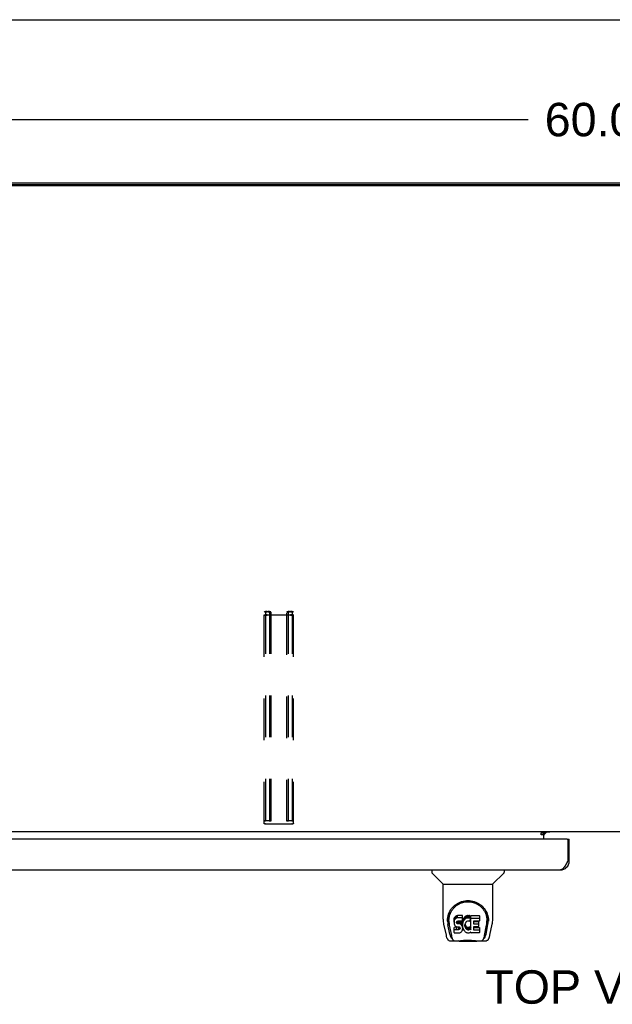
# Model space of a CAD drawing. Header units: inches. Extents: x 0 to 210, y 0 to 136.
# Tile 88 of 93: x 51 to 68, y 109 to 136. Entities that reach past the tile are written whole.
import ezdxf

# ---------------------------------------------------------------- set-up
doc = ezdxf.new("R2010")
doc.units = ezdxf.units.IN
doc.header["$LTSCALE"] = 11.549409
doc.header["$MEASUREMENT"] = 0
doc.linetypes.add('HIDDEN', pattern=[0.2, 0.1, -0.1])
doc.layers.get('0').update_dxf_attribs({"linetype": 'CONTINUOUS'})
for name, color, linetype in [('02___PRT_ALL_AXES', 7, 'CONTINUOUS'), ('DEFAULT_2', 8, 'HIDDEN'), ('DIMENSIONS', 7, 'CONTINUOUS')]:
    doc.layers.add(name, color=color, linetype=linetype)
doc.styles.get("Standard").update_dxf_attribs({"font": 'arial.ttf'})
doc.dimstyles.new('DIMSTYLE_1', dxfattribs={"dimtxt": 0.926423, "dimasz": 1.235231, "dimexe": 0.09, "dimexo": 0.07, "dimgap": 0.0375, "dimtad": 0, "dimtih": 1, "dimtoh": 1, "dimzin": 4, "dimdsep": 46, "dimtxsty": 'Standard', "dimblk": '_FILLED', "dimblk1": '_FILLED', "dimblk2": '_FILLED', "dimcen": 0.09, "dimazin": 1, "dimtfac": 1, "dimtofl": 0, "dimtmove": 0, "dimatfit": 3, "dimldrblk": '_FILLED', "dimfxl": 0, "dimtolj": 1, "dimtzin": 4, "dimarcsym": 0})

# ---------------------------------------------------------------- blocks, each defined once
blk = doc.blocks.new('_FILLED')
at = {"color": 0, "linetype": 'ByBlock'}
blk.add_solid([(0, 0), (-1, 0.2), (-1, -0.2)], dxfattribs=at)
blk = doc.blocks.new('*D9')
at = {"layer": 'DIMENSIONS', "color": 2, "linetype": 'Continuous'}
for p, q in [((37.498, 132.12), (37.498, 134.216)), ((97.498, 132.12), (97.498, 134.216)), ((37.498, 133.104), (65.416, 133.104)), ((97.498, 133.104), (69.58, 133.104))]:
    blk.add_line(p, q, dxfattribs=at)
at = {"layer": 'DIMENSIONS', "color": 2, "linetype": 'Continuous', "xscale": 1.2352309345, "yscale": 1.2352309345, "zscale": 1.2352309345, "rotation": 180}
blk.add_blockref('_FILLED', (37.498, 133.104), dxfattribs=at)
at = {"layer": 'DIMENSIONS', "color": 2, "linetype": 'Continuous', "xscale": 1.2352309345, "yscale": 1.2352309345, "zscale": 1.2352309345}
blk.add_blockref('_FILLED', (97.498, 133.104), dxfattribs=at)
at = {"layer": 'DIMENSIONS', "color": 2, "linetype": 'Continuous', "insert": (67.498, 133.568), "char_height": 0.9264, "width": 3.23732, "attachment_point": 2, "line_spacing_factor": 0.9}
blk.add_mtext('60.00', dxfattribs=at)

msp = doc.modelspace()

# ---------------------------------------------------------------- linework, layer by layer
at = {"color": 7, "linetype": 'Continuous'}
for p, q in [((0, 135.875), (209.989, 135.875)), ((97.386, 131.27), (37.61, 131.27)), ((95.946, 113.347), (39.051, 113.347)), ((65.784, 113.317), (65.852, 113.317)), ((65.784, 113.266), (65.784, 113.317)), ((65.852, 113.266), (65.784, 113.266)), ((65.852, 113.347), (65.852, 113.317)), ((65.852, 113.143), (65.852, 113.312)), ((65.859, 113.272), (65.924, 113.336)), ((66.499, 113.143), (66.561, 113.143)), ((62.744, 112.289), (62.744, 112.226)), ((64.752, 112.289), (64.752, 112.226)), ((66.561, 112.535), (66.519, 112.535)), ((63.054, 111.901), (62.756, 112.198)), ((64.443, 111.901), (64.741, 112.198)), ((63.059, 111.895), (64.437, 111.895)), ((63.059, 110.923), (63.059, 111.895)), ((64.437, 110.924), (64.437, 111.895)), ((63.185, 110.955), (63.183, 110.891)), ((63.364, 110.927), (63.362, 110.903)), ((63.362, 110.836), (63.362, 110.903)), ((63.369, 110.95), (63.364, 110.927)), ((63.364, 110.86), (63.364, 110.927)), ((63.378, 110.972), (63.369, 110.95)), ((63.369, 110.883), (63.369, 110.95)), ((63.378, 110.906), (63.369, 110.883)), ((63.392, 110.992), (63.378, 110.972)), ((63.378, 110.906), (63.378, 110.972)), ((63.392, 110.925), (63.378, 110.906)), ((63.401, 111), (63.392, 110.992)), ((63.392, 110.925), (63.392, 110.992)), ((63.401, 110.933), (63.392, 110.925)), ((63.41, 111.007), (63.401, 111)), ((63.401, 110.933), (63.401, 111)), ((63.41, 110.94), (63.401, 110.933)), ((63.432, 111.016), (63.41, 111.007)), ((63.41, 110.94), (63.41, 111.007)), ((63.432, 110.95), (63.41, 110.94)), ((63.455, 111.024), (63.432, 111.016)), ((63.432, 110.95), (63.432, 111.016)), ((63.455, 110.957), (63.432, 110.95)), ((63.595, 111.024), (63.455, 111.024)), ((63.455, 110.957), (63.455, 111.024)), ((63.595, 110.957), (63.455, 110.957)), ((63.596, 110.981), (63.595, 111.024)), ((63.595, 110.957), (63.595, 111.024)), ((63.596, 110.914), (63.595, 110.957)), ((63.596, 110.914), (63.596, 110.981)), ((63.596, 110.89), (63.596, 110.914)), ((63.609, 110.903), (63.603, 110.882)), ((63.618, 110.924), (63.609, 110.903)), ((63.609, 110.836), (63.609, 110.903)), ((63.629, 110.943), (63.618, 110.924)), ((63.618, 110.857), (63.618, 110.924)), ((63.641, 110.961), (63.629, 110.943)), ((63.629, 110.876), (63.629, 110.943)), ((63.656, 110.978), (63.641, 110.961)), ((63.641, 110.894), (63.641, 110.961)), ((63.656, 110.911), (63.641, 110.894)), ((63.672, 110.993), (63.656, 110.978)), ((63.656, 110.911), (63.656, 110.978)), ((63.672, 110.926), (63.656, 110.911)), ((63.691, 111.006), (63.672, 110.993)), ((63.672, 110.926), (63.672, 110.993)), ((63.691, 110.939), (63.672, 110.926)), ((63.711, 111.015), (63.691, 111.006)), ((63.691, 110.939), (63.691, 111.006)), ((63.711, 110.948), (63.691, 110.939)), ((63.733, 111.02), (63.711, 111.015)), ((63.711, 110.948), (63.711, 111.015)), ((63.733, 110.953), (63.711, 110.948)), ((63.755, 111.022), (63.733, 111.02)), ((63.733, 110.953), (63.733, 111.02)), ((63.755, 110.955), (63.733, 110.953)), ((63.755, 111.022), (63.778, 111.022)), ((63.755, 110.955), (63.755, 111.022)), ((63.778, 110.955), (63.755, 110.955)), ((63.789, 111.02), (63.778, 111.022)), ((63.778, 110.955), (63.778, 111.022)), ((63.789, 110.953), (63.778, 110.955)), ((63.799, 111.017), (63.789, 111.02)), ((63.789, 110.953), (63.789, 111.02)), ((63.799, 110.95), (63.789, 110.953)), ((63.819, 110.933), (63.793, 110.865)), ((63.818, 111.005), (63.799, 111.017)), ((63.799, 110.95), (63.799, 111.017)), ((63.818, 110.938), (63.799, 110.95)), ((63.818, 111.005), (63.818, 110.938)), ((63.82, 111.001), (63.82, 110.934)), ((63.828, 111.022), (64.065, 111.022)), ((63.828, 110.63), (63.828, 111.022)), ((63.828, 110.955), (64.065, 110.955)), ((64.069, 111.017), (64.069, 110.876)), ((64.312, 110.955), (64.313, 110.891)), ((63.074, 110.78), (63.14, 110.475)), ((63.177, 110.868), (63.177, 110.868)), ((63.247, 110.503), (63.194, 110.773)), ((63.221, 110.881), (63.221, 110.858)), ((63.231, 110.76), (63.288, 110.467)), ((63.364, 110.86), (63.362, 110.836)), ((63.362, 110.836), (63.363, 110.812)), ((63.363, 110.812), (63.367, 110.789)), ((63.369, 110.883), (63.364, 110.86)), ((63.365, 110.55), (63.365, 110.692)), ((63.367, 110.789), (63.375, 110.766)), ((63.428, 110.697), (63.369, 110.696)), ((63.369, 110.63), (63.369, 110.696)), ((63.428, 110.63), (63.369, 110.63)), ((63.375, 110.766), (63.388, 110.746)), ((63.388, 110.746), (63.404, 110.729)), ((63.404, 110.729), (63.424, 110.716)), ((63.424, 110.716), (63.435, 110.712)), ((63.489, 110.697), (63.428, 110.697)), ((63.428, 110.63), (63.428, 110.697)), ((63.489, 110.63), (63.428, 110.63)), ((63.433, 110.824), (63.434, 110.839)), ((63.434, 110.817), (63.433, 110.824)), ((63.434, 110.839), (63.436, 110.854)), ((63.434, 110.817), (63.434, 110.839)), ((63.436, 110.81), (63.434, 110.817)), ((63.435, 110.712), (63.447, 110.71)), ((63.436, 110.854), (63.439, 110.861)), ((63.436, 110.81), (63.436, 110.854)), ((63.441, 110.804), (63.436, 110.81)), ((63.439, 110.861), (63.445, 110.866)), ((63.441, 110.804), (63.441, 110.862)), ((63.447, 110.799), (63.441, 110.804)), ((63.445, 110.866), (63.459, 110.87)), ((63.447, 110.866), (63.446, 110.866)), ((63.461, 110.862), (63.447, 110.866)), ((63.447, 110.799), (63.447, 110.866)), ((63.461, 110.795), (63.447, 110.799)), ((63.447, 110.71), (63.495, 110.709)), ((63.459, 110.87), (63.474, 110.872)), ((63.485, 110.863), (63.461, 110.862)), ((63.461, 110.795), (63.461, 110.862)), ((63.485, 110.796), (63.461, 110.795)), ((63.474, 110.872), (63.587, 110.872)), ((63.509, 110.862), (63.485, 110.863)), ((63.485, 110.796), (63.485, 110.863)), ((63.509, 110.795), (63.485, 110.796)), ((63.504, 110.698), (63.489, 110.697)), ((63.489, 110.63), (63.489, 110.697)), ((63.504, 110.632), (63.489, 110.63)), ((63.495, 110.709), (63.502, 110.708)), ((63.502, 110.708), (63.509, 110.706)), ((63.511, 110.702), (63.504, 110.698)), ((63.504, 110.632), (63.504, 110.698)), ((63.511, 110.635), (63.504, 110.632)), ((63.533, 110.856), (63.509, 110.862)), ((63.509, 110.795), (63.509, 110.862)), ((63.533, 110.79), (63.509, 110.795)), ((63.509, 110.706), (63.515, 110.701)), ((63.513, 110.703), (63.511, 110.702)), ((63.511, 110.635), (63.511, 110.702)), ((63.516, 110.64), (63.511, 110.635)), ((63.515, 110.701), (63.52, 110.695)), ((63.516, 110.64), (63.516, 110.7)), ((63.526, 110.652), (63.516, 110.64)), ((63.52, 110.695), (63.527, 110.682)), ((63.526, 110.652), (63.526, 110.684)), ((63.528, 110.659), (63.526, 110.652)), ((63.527, 110.682), (63.529, 110.667)), ((63.528, 110.659), (63.528, 110.671)), ((63.529, 110.667), (63.528, 110.659)), ((63.544, 110.852), (63.533, 110.856)), ((63.533, 110.79), (63.533, 110.856)), ((63.544, 110.785), (63.533, 110.79)), ((63.554, 110.845), (63.544, 110.852)), ((63.544, 110.785), (63.544, 110.852)), ((63.554, 110.778), (63.544, 110.785)), ((63.571, 110.828), (63.554, 110.845)), ((63.554, 110.778), (63.554, 110.845)), ((63.571, 110.761), (63.554, 110.778)), ((63.584, 110.808), (63.571, 110.828)), ((63.571, 110.761), (63.571, 110.828)), ((63.584, 110.741), (63.571, 110.761)), ((63.593, 110.786), (63.584, 110.808)), ((63.584, 110.741), (63.584, 110.808)), ((63.593, 110.719), (63.584, 110.741)), ((63.586, 110.602), (63.594, 110.625)), ((63.587, 110.872), (63.593, 110.872)), ((63.593, 110.872), (63.594, 110.877)), ((63.594, 110.782), (63.593, 110.786)), ((63.593, 110.719), (63.593, 110.786)), ((63.6, 110.696), (63.593, 110.719)), ((63.594, 110.877), (63.596, 110.89)), ((63.599, 110.86), (63.594, 110.815)), ((63.594, 110.748), (63.594, 110.815)), ((63.599, 110.793), (63.594, 110.748)), ((63.594, 110.748), (63.595, 110.726)), ((63.594, 110.625), (63.6, 110.648)), ((63.595, 110.726), (63.598, 110.704)), ((63.598, 110.704), (63.603, 110.682)), ((63.603, 110.882), (63.599, 110.86)), ((63.599, 110.793), (63.599, 110.86)), ((63.603, 110.815), (63.599, 110.793)), ((63.602, 110.672), (63.6, 110.696)), ((63.6, 110.648), (63.602, 110.672)), ((63.602, 110.672), (63.602, 110.687)), ((63.603, 110.815), (63.603, 110.882)), ((63.609, 110.836), (63.603, 110.815)), ((63.603, 110.682), (63.61, 110.661)), ((63.618, 110.857), (63.609, 110.836)), ((63.61, 110.661), (63.631, 110.622)), ((63.629, 110.876), (63.618, 110.857)), ((63.641, 110.894), (63.629, 110.876)), ((63.668, 110.791), (63.664, 110.764)), ((63.664, 110.764), (63.664, 110.737)), ((63.664, 110.737), (63.665, 110.724)), ((63.665, 110.724), (63.665, 110.764)), ((63.665, 110.724), (63.668, 110.711)), ((63.667, 110.784), (63.668, 110.778)), ((63.672, 110.804), (63.668, 110.791)), ((63.668, 110.778), (63.678, 110.753)), ((63.668, 110.711), (63.668, 110.778)), ((63.668, 110.711), (63.678, 110.686)), ((63.677, 110.815), (63.672, 110.804)), ((63.691, 110.839), (63.677, 110.815)), ((63.678, 110.753), (63.692, 110.73)), ((63.678, 110.686), (63.678, 110.753)), ((63.678, 110.686), (63.692, 110.663)), ((63.7, 110.849), (63.691, 110.839)), ((63.692, 110.73), (63.7, 110.72)), ((63.692, 110.663), (63.692, 110.73)), ((63.692, 110.663), (63.7, 110.653)), ((63.71, 110.856), (63.7, 110.849)), ((63.7, 110.72), (63.711, 110.711)), ((63.7, 110.653), (63.7, 110.72)), ((63.7, 110.653), (63.711, 110.644)), ((63.735, 110.867), (63.71, 110.856)), ((63.711, 110.711), (63.722, 110.704)), ((63.711, 110.644), (63.711, 110.711)), ((63.711, 110.644), (63.722, 110.637)), ((63.722, 110.704), (63.734, 110.699)), ((63.722, 110.637), (63.722, 110.704)), ((63.722, 110.637), (63.734, 110.632)), ((63.734, 110.699), (63.747, 110.697)), ((63.734, 110.632), (63.734, 110.699)), ((63.734, 110.632), (63.747, 110.63)), ((63.748, 110.87), (63.735, 110.867)), ((63.747, 110.697), (63.761, 110.696)), ((63.747, 110.63), (63.747, 110.697)), ((63.747, 110.63), (63.761, 110.629)), ((63.762, 110.87), (63.748, 110.87)), ((63.761, 110.696), (63.774, 110.698)), ((63.761, 110.629), (63.761, 110.696)), ((63.761, 110.629), (63.774, 110.631)), ((63.775, 110.867), (63.762, 110.87)), ((63.774, 110.698), (63.787, 110.702)), ((63.774, 110.631), (63.774, 110.698)), ((63.774, 110.631), (63.787, 110.635)), ((63.787, 110.862), (63.775, 110.867)), ((63.787, 110.702), (63.799, 110.708)), ((63.787, 110.635), (63.787, 110.702)), ((63.787, 110.635), (63.799, 110.641)), ((63.799, 110.708), (63.81, 110.715)), ((63.799, 110.641), (63.799, 110.708)), ((63.799, 110.641), (63.81, 110.648)), ((63.81, 110.715), (63.81, 110.648)), ((63.816, 110.714), (63.828, 110.696)), ((63.816, 110.647), (63.828, 110.63)), ((63.898, 110.867), (63.898, 110.8)), ((63.899, 110.709), (63.899, 110.631)), ((64.065, 110.871), (63.903, 110.871)), ((63.903, 110.862), (64.034, 110.862)), ((63.903, 110.795), (64.034, 110.795)), ((64.034, 110.713), (63.904, 110.713)), ((63.904, 110.693), (64.066, 110.693)), ((63.904, 110.626), (64.066, 110.626)), ((64.038, 110.857), (64.038, 110.717)), ((64.07, 110.689), (64.07, 110.55)), ((64.209, 110.467), (64.265, 110.757)), ((64.25, 110.503), (64.303, 110.773)), ((64.265, 110.757), (64.266, 110.761)), ((64.319, 110.868), (64.319, 110.868)), ((64.357, 110.475), (64.422, 110.78)), ((63.305, 110.399), (63.298, 110.399)), ((63.304, 110.403), (63.307, 110.393)), ((63.308, 110.393), (63.307, 110.393)), ((63.37, 110.545), (63.514, 110.545)), ((63.514, 110.545), (63.526, 110.547)), ((63.526, 110.547), (63.537, 110.551)), ((63.537, 110.551), (63.556, 110.565)), ((63.556, 110.565), (63.573, 110.582)), ((63.573, 110.582), (63.58, 110.592)), ((63.58, 110.592), (63.586, 110.602)), ((63.631, 110.622), (63.644, 110.604)), ((63.644, 110.604), (63.659, 110.587)), ((63.659, 110.587), (63.675, 110.572)), ((63.675, 110.572), (63.693, 110.558)), ((63.693, 110.558), (63.703, 110.553)), ((63.703, 110.553), (63.713, 110.549)), ((63.713, 110.549), (63.735, 110.544)), ((63.735, 110.544), (63.757, 110.541)), ((63.757, 110.541), (63.779, 110.544)), ((63.779, 110.544), (63.8, 110.551)), ((63.8, 110.551), (63.819, 110.563)), ((63.83, 110.563), (63.819, 110.563)), ((63.819, 110.563), (63.819, 110.563)), ((63.83, 110.55), (63.83, 110.563)), ((64.066, 110.545), (63.834, 110.545)), ((64.189, 110.393), (64.193, 110.403)), ((64.189, 110.393), (64.189, 110.393)), ((64.198, 110.399), (64.191, 110.399)), ((63.264, 110.32), (63.49, 110.32)), ((63.35, 110.32), (63.349, 110.32)), ((63.465, 110.32), (63.485, 110.321)), ((63.465, 110.32), (63.487, 110.321)), ((63.51, 110.3), (63.49, 110.321)), ((63.986, 110.3), (63.51, 110.3)), ((63.986, 110.3), (64.007, 110.321)), ((64.006, 110.32), (64.233, 110.32)), ((64.148, 110.32), (64.147, 110.32))]:
    msp.add_line(p, q, dxfattribs=at)
at = {"color": 3, "linetype": 'Continuous'}
for p, q in [((37.602, 131.347), (97.394, 131.347)), ((97.386, 131.297), (37.61, 131.297)), ((66.499, 113.143), (37.935, 113.143)), ((65.852, 113.312), (65.784, 113.312)), ((66.024, 113.336), (65.852, 113.336)), ((66.519, 113.123), (66.519, 112.535)), ((66.561, 112.535), (66.561, 113.143)), ((38.12, 112.289), (66.314, 112.289)), ((66.492, 112.485), (66.486, 112.473)), ((66.499, 112.498), (66.492, 112.485)), ((66.506, 112.51), (66.499, 112.498)), ((66.519, 112.535), (66.506, 112.51))]:
    msp.add_line(p, q, dxfattribs=at)
msp.add_lwpolyline([(66.486, 112.473), (66.479, 112.461), (66.476, 112.455), (66.473, 112.45), (66.469, 112.444), (66.466, 112.438), (66.463, 112.432), (66.459, 112.427), (66.456, 112.421), (66.453, 112.416), (66.45, 112.41), (66.446, 112.405), (66.443, 112.399), (66.44, 112.394), (66.436, 112.389), (66.433, 112.384), (66.43, 112.379), (66.426, 112.375), (66.423, 112.37), (66.42, 112.365), (66.417, 112.361), (66.413, 112.356), (66.41, 112.352), (66.407, 112.348), (66.403, 112.344), (66.4, 112.34), (66.397, 112.336), (66.393, 112.333), (66.39, 112.329), (66.387, 112.326), (66.384, 112.323), (66.38, 112.32), (66.377, 112.317), (66.374, 112.314), (66.37, 112.311), (66.367, 112.309), (66.364, 112.306), (66.36, 112.304), (66.357, 112.302), (66.354, 112.3), (66.351, 112.298), (66.347, 112.296), (66.344, 112.295), (66.341, 112.294), (66.337, 112.292), (66.334, 112.291), (66.331, 112.291), (66.327, 112.29), (66.324, 112.289), (66.321, 112.289), (66.318, 112.289), (66.314, 112.289)], dxfattribs=at)
at = {"color": 7, "linetype": 'Continuous'}
for points in [[(63.178, 110.881), (63.18, 110.922), (63.187, 110.972), (63.198, 111.019), (63.212, 111.063), (63.229, 111.105), (63.249, 111.144), (63.271, 111.181), (63.296, 111.216), (63.323, 111.249), (63.353, 111.28), (63.384, 111.308), (63.418, 111.334), (63.454, 111.357), (63.491, 111.378), (63.531, 111.396), (63.572, 111.411), (63.615, 111.423), (63.659, 111.432), (63.704, 111.437), (63.749, 111.439), (63.794, 111.437), (63.838, 111.432), (63.882, 111.423), (63.925, 111.411), (63.966, 111.396), (64.006, 111.377), (64.043, 111.357), (64.079, 111.333), (64.113, 111.307), (64.144, 111.279), (64.174, 111.249), (64.201, 111.216), (64.226, 111.181), (64.248, 111.144), (64.268, 111.104), (64.285, 111.062), (64.299, 111.018), (64.31, 110.971), (64.317, 110.922), (64.319, 110.881)], [(63.221, 110.881), (63.222, 110.901), (63.223, 110.925), (63.226, 110.95), (63.23, 110.973), (63.234, 110.997), (63.24, 111.02), (63.247, 111.043), (63.254, 111.065), (63.263, 111.086), (63.272, 111.107), (63.283, 111.128), (63.294, 111.147), (63.305, 111.166), (63.317, 111.184), (63.33, 111.202), (63.343, 111.218), (63.357, 111.234), (63.371, 111.249), (63.385, 111.263), (63.4, 111.277), (63.415, 111.289), (63.43, 111.301), (63.446, 111.312), (63.461, 111.323), (63.477, 111.333), (63.493, 111.342), (63.509, 111.35)], [(63.509, 111.35), (63.525, 111.358), (63.54, 111.365), (63.556, 111.372), (63.572, 111.378), (63.588, 111.383), (63.604, 111.388), (63.62, 111.392), (63.636, 111.396), (63.652, 111.399), (63.668, 111.402), (63.684, 111.404), (63.7, 111.406), (63.716, 111.407), (63.732, 111.408), (63.748, 111.408), (63.763, 111.408), (63.779, 111.407), (63.795, 111.406), (63.811, 111.404), (63.827, 111.402), (63.843, 111.399), (63.859, 111.396), (63.875, 111.393), (63.891, 111.388), (63.907, 111.384), (63.923, 111.378), (63.939, 111.372), (63.955, 111.366), (63.971, 111.359)], [(63.971, 111.359), (63.987, 111.351), (64.003, 111.342), (64.019, 111.333), (64.035, 111.324), (64.05, 111.313), (64.065, 111.302), (64.081, 111.29), (64.096, 111.277), (64.111, 111.264), (64.125, 111.25), (64.139, 111.235), (64.153, 111.219), (64.166, 111.202), (64.179, 111.185), (64.191, 111.167), (64.203, 111.148), (64.214, 111.128), (64.224, 111.108), (64.233, 111.087), (64.242, 111.065), (64.25, 111.043), (64.256, 111.02), (64.262, 110.997), (64.267, 110.974), (64.271, 110.95), (64.273, 110.926), (64.275, 110.901), (64.275, 110.881)], [(63.059, 110.923), (63.06, 110.89), (63.063, 110.851), (63.069, 110.811), (63.074, 110.78)], [(64.422, 110.78), (64.428, 110.81), (64.433, 110.85), (64.436, 110.89), (64.437, 110.924)], [(63.177, 110.868), (63.177, 110.873), (63.178, 110.881)], [(63.221, 110.858), (63.222, 110.842), (63.223, 110.813), (63.226, 110.785), (63.231, 110.76)], [(63.369, 110.696), (63.369, 110.696), (63.368, 110.696), (63.368, 110.696), (63.367, 110.696), (63.367, 110.696), (63.367, 110.696), (63.366, 110.695), (63.366, 110.695), (63.366, 110.695), (63.365, 110.694), (63.365, 110.694), (63.365, 110.693), (63.365, 110.693), (63.365, 110.692)], [(63.369, 110.63), (63.369, 110.63), (63.368, 110.629), (63.368, 110.629), (63.367, 110.629), (63.367, 110.629), (63.367, 110.629), (63.366, 110.628), (63.366, 110.628), (63.366, 110.628), (63.365, 110.627), (63.365, 110.627), (63.365, 110.626), (63.365, 110.626), (63.365, 110.625)], [(64.266, 110.761), (64.267, 110.764), (64.267, 110.767), (64.268, 110.77), (64.268, 110.773), (64.269, 110.776), (64.269, 110.779), (64.27, 110.783), (64.27, 110.786), (64.271, 110.79), (64.271, 110.794), (64.272, 110.797), (64.272, 110.801), (64.273, 110.805), (64.273, 110.809), (64.273, 110.813), (64.274, 110.818), (64.274, 110.822), (64.274, 110.827), (64.275, 110.831), (64.275, 110.836), (64.275, 110.841), (64.275, 110.846), (64.275, 110.851), (64.275, 110.856), (64.275, 110.881)], [(64.319, 110.881), (64.319, 110.874), (64.319, 110.868)], [(63.14, 110.475), (63.142, 110.462), (63.147, 110.443), (63.152, 110.426), (63.157, 110.411), (63.163, 110.398), (63.169, 110.385), (63.176, 110.374), (63.183, 110.364), (63.191, 110.354), (63.2, 110.345), (63.21, 110.337), (63.222, 110.33), (63.234, 110.325), (63.247, 110.322), (63.26, 110.32), (63.264, 110.32)], [(63.288, 110.467), (63.29, 110.456), (63.293, 110.442), (63.297, 110.428), (63.3, 110.416), (63.304, 110.403)], [(63.308, 110.393), (63.313, 110.38), (63.319, 110.368), (63.325, 110.357), (63.332, 110.348), (63.34, 110.34), (63.348, 110.333), (63.357, 110.327), (63.366, 110.323), (63.376, 110.321), (63.384, 110.32)], [(64.113, 110.32), (64.12, 110.321), (64.13, 110.323), (64.14, 110.327), (64.149, 110.333), (64.157, 110.34), (64.164, 110.348), (64.171, 110.357), (64.177, 110.368), (64.184, 110.38), (64.189, 110.393)], [(64.193, 110.403), (64.196, 110.416), (64.2, 110.428), (64.203, 110.442), (64.206, 110.456), (64.209, 110.467)], [(64.233, 110.32), (64.236, 110.32), (64.249, 110.322), (64.262, 110.325), (64.274, 110.33), (64.286, 110.337), (64.296, 110.344), (64.305, 110.353), (64.314, 110.363), (64.321, 110.374), (64.327, 110.385), (64.333, 110.397), (64.339, 110.411), (64.344, 110.426), (64.349, 110.443), (64.354, 110.462), (64.357, 110.475)], [(63.485, 110.321), (63.507, 110.322), (63.531, 110.324), (63.555, 110.327), (63.581, 110.33), (63.608, 110.333), (63.635, 110.336), (63.664, 110.338), (63.693, 110.34), (63.722, 110.341), (63.751, 110.341), (63.78, 110.341), (63.809, 110.339), (63.838, 110.337), (63.866, 110.335), (63.892, 110.332), (63.919, 110.33), (63.944, 110.327), (63.968, 110.324), (63.99, 110.322)], [(63.487, 110.321), (63.514, 110.322), (63.541, 110.325), (63.569, 110.328), (63.598, 110.331), (63.627, 110.333), (63.657, 110.336), (63.687, 110.338), (63.717, 110.339), (63.748, 110.339), (63.778, 110.339), (63.809, 110.338), (63.839, 110.336), (63.869, 110.333), (63.898, 110.331), (63.927, 110.328), (63.955, 110.325), (63.983, 110.322)], [(63.983, 110.322), (64.009, 110.321), (64.032, 110.32)], [(63.99, 110.322), (64.012, 110.321), (64.032, 110.32)]]:
    msp.add_lwpolyline(points, dxfattribs=at)
at = {"color": 3, "linetype": 'Continuous'}
for centre, radius, start, end in [((65.967, 113.232), 0.115, 115.2502, 167.1429), ((66.499, 113.123), 0.02, 0, 90), ((66.314, 112.535), 0.246, 270, 360)]:
    msp.add_arc(centre, radius, start, end, dxfattribs=at)
at = {"color": 7, "linetype": 'Continuous'}
for centre, radius, start, end in [((62.784, 112.226), 0.0394, 180, 225), ((64.713, 112.226), 0.0394, 315, 360), ((63.067, 111.915), 0.0197, 225, 270), ((64.429, 111.915), 0.0197, 270, 315)]:
    msp.add_arc(centre, radius, start, end, dxfattribs=at)
for centre, major_axis, ratio, start_param, end_param in [((63.748, 110.881), (0, 0.565), 0.999848, 1.137008, 1.76365), ((63.815, 111.001), (0, 0.00448), 1, -1.566905, -0.665444), ((63.815, 110.934), (0, 0.00448), 1, 4.345898, 5.617742), ((64.065, 111.017), (0, 0.00448), 1, -1.570796, 0), ((64.065, 110.95), (0, 0.00448), 1, -1.570796, 0), ((63.748, 110.881), (0, 0.565), 0.999848, 4.519536, 5.145564), ((63.789, 110.866), (0, 0.00448), 1, -3.557718, -1.937287), ((63.812, 110.711), (0, 0.00448), 1, 0, 0.651783), ((63.812, 110.645), (0, 0.00448), 1, 0, 0.651783), ((63.812, 110.711), (0.00448, 0), 1, 0.594971, 1.570796), ((63.812, 110.645), (0.00448, 0), 1, 0.594971, 1.570796), ((63.903, 110.867), (0, 0.00448), 1, 0, 1.570796), ((63.903, 110.866), (0, 0.00448), 1, -4.712389, -3.141593), ((63.903, 110.8), (0, 0.00448), 1, -4.712389, -3.141593), ((63.904, 110.709), (0, 0.00448), 1, 0, 1.570796), ((63.904, 110.698), (0, 0.00448), 1, -4.712389, -3.141593), ((63.904, 110.631), (0, 0.00448), 1, -4.712389, -3.141593), ((64.034, 110.857), (0, 0.00448), 1, -1.570796, 0), ((64.034, 110.791), (0, 0.00448), 1, -1.570796, 0), ((64.034, 110.717), (0.00448, 0), 1, -1.570796, 0), ((64.065, 110.876), (0.00448, 0), 1, -1.570796, 0), ((64.066, 110.689), (0, 0.00448), 1, -1.570796, 0), ((64.066, 110.622), (0, 0.00448), 1, -1.570796, 0), ((63.304, 110.753), (0.007, 0.354), 0.213027, -3.923008, -3.13761), ((63.37, 110.55), (0, 0.00483), 1, -4.712389, -3.141593), ((63.834, 110.55), (0, 0.00448), 1, -4.712389, -3.141593), ((64.066, 110.55), (0.00448, 0), 1, -1.570796, 0), ((64.192, 110.753), (-0.007, 0.354), 0.213027, -3.145575, -2.360177)]:
    msp.add_ellipse(centre, major_axis=major_axis, ratio=ratio, start_param=start_param, end_param=end_param, dxfattribs=at)
at = {"layer": '02___PRT_ALL_AXES', "color": 3, "linetype": 'Continuous'}
msp.add_line((66.024, 113.336), (66.024, 113.347), dxfattribs=at)
at = {"layer": 'DEFAULT_2', "color": 8, "linetype": 'HIDDEN'}
for p, q in [((58.092, 113.577), (58.092, 119.436)), ((58.132, 119.436), (58.132, 113.577)), ((58.172, 119.457), (58.2, 119.457)), ((58.2, 119.447), (58.172, 119.447)), ((58.24, 119.436), (58.24, 113.637)), ((58.28, 119.433), (58.24, 119.433)), ((58.28, 119.436), (58.28, 113.637)), ((58.717, 113.637), (58.717, 119.436)), ((58.757, 119.433), (58.717, 119.433)), ((58.757, 119.436), (58.757, 113.637)), ((58.797, 119.457), (58.825, 119.457)), ((58.825, 119.447), (58.797, 119.447)), ((58.865, 119.436), (58.865, 113.577)), ((58.905, 113.577), (58.905, 119.436)), ((58.172, 119.362), (58.825, 119.362)), ((58.825, 119.352), (58.172, 119.352)), ((58.172, 113.661), (58.2, 113.661)), ((58.2, 113.651), (58.172, 113.651)), ((58.28, 113.637), (58.24, 113.637)), ((58.757, 113.637), (58.717, 113.637)), ((58.797, 113.661), (58.825, 113.661)), ((58.825, 113.651), (58.797, 113.651)), ((58.172, 113.567), (58.825, 113.567)), ((58.825, 113.556), (58.172, 113.556))]:
    msp.add_line(p, q, dxfattribs=at)
for points in [[(58.172, 119.457), (58.162, 119.457), (58.151, 119.456), (58.141, 119.455), (58.132, 119.454), (58.123, 119.453), (58.115, 119.451), (58.109, 119.449), (58.103, 119.447), (58.098, 119.444), (58.095, 119.442), (58.093, 119.439), (58.092, 119.436)], [(58.092, 119.372), (58.093, 119.37), (58.095, 119.367), (58.098, 119.365), (58.103, 119.362), (58.109, 119.36), (58.115, 119.358), (58.123, 119.356), (58.132, 119.355), (58.141, 119.353), (58.151, 119.352), (58.162, 119.352), (58.172, 119.352)], [(58.132, 119.436), (58.133, 119.438), (58.134, 119.439), (58.136, 119.441), (58.14, 119.442), (58.144, 119.444), (58.149, 119.445), (58.154, 119.445), (58.16, 119.446), (58.166, 119.446), (58.172, 119.447)], [(58.172, 119.362), (58.166, 119.362), (58.16, 119.363), (58.154, 119.363), (58.149, 119.364), (58.144, 119.365), (58.14, 119.366), (58.136, 119.368), (58.134, 119.369), (58.133, 119.371), (58.132, 119.372)], [(58.28, 119.436), (58.279, 119.439), (58.277, 119.442), (58.273, 119.444), (58.269, 119.447), (58.263, 119.449), (58.256, 119.451), (58.248, 119.453), (58.24, 119.454), (58.23, 119.455), (58.22, 119.456), (58.21, 119.457), (58.2, 119.457)], [(58.2, 119.447), (58.206, 119.446), (58.212, 119.446), (58.218, 119.445), (58.223, 119.445), (58.228, 119.444), (58.232, 119.442), (58.235, 119.441), (58.238, 119.439), (58.239, 119.438), (58.24, 119.436)], [(58.797, 119.457), (58.787, 119.457), (58.776, 119.456), (58.766, 119.455), (58.757, 119.454), (58.748, 119.453), (58.74, 119.451), (58.734, 119.449), (58.728, 119.447), (58.723, 119.444), (58.72, 119.442), (58.718, 119.439), (58.717, 119.436)], [(58.757, 119.436), (58.758, 119.438), (58.759, 119.439), (58.761, 119.441), (58.765, 119.442), (58.769, 119.444), (58.774, 119.445), (58.779, 119.445), (58.785, 119.446), (58.791, 119.446), (58.797, 119.447)], [(58.905, 119.436), (58.904, 119.439), (58.902, 119.442), (58.898, 119.444), (58.894, 119.447), (58.888, 119.449), (58.881, 119.451), (58.873, 119.453), (58.865, 119.454), (58.855, 119.455), (58.845, 119.456), (58.835, 119.457), (58.825, 119.457)], [(58.825, 119.447), (58.831, 119.446), (58.837, 119.446), (58.843, 119.445), (58.848, 119.445), (58.853, 119.444), (58.857, 119.442), (58.86, 119.441), (58.863, 119.439), (58.864, 119.438), (58.865, 119.436)], [(58.865, 119.372), (58.864, 119.371), (58.863, 119.369), (58.86, 119.368), (58.857, 119.366), (58.853, 119.365), (58.848, 119.364), (58.843, 119.363), (58.837, 119.363), (58.831, 119.362), (58.825, 119.362)], [(58.825, 119.352), (58.835, 119.352), (58.845, 119.352), (58.855, 119.353), (58.865, 119.355), (58.873, 119.356), (58.881, 119.358), (58.888, 119.36), (58.894, 119.362), (58.898, 119.365), (58.902, 119.367), (58.904, 119.37), (58.905, 119.372)], [(58.092, 113.641), (58.093, 113.643), (58.095, 113.646), (58.098, 113.649), (58.103, 113.651), (58.109, 113.653), (58.115, 113.655), (58.123, 113.657), (58.132, 113.659), (58.141, 113.66), (58.151, 113.661), (58.162, 113.661), (58.172, 113.661)], [(58.172, 113.651), (58.166, 113.651), (58.16, 113.651), (58.154, 113.65), (58.149, 113.649), (58.144, 113.648), (58.14, 113.647), (58.136, 113.645), (58.134, 113.644), (58.133, 113.642), (58.132, 113.641)], [(58.2, 113.661), (58.21, 113.661), (58.22, 113.661), (58.23, 113.66), (58.24, 113.659), (58.248, 113.657), (58.256, 113.655), (58.263, 113.653), (58.269, 113.651), (58.273, 113.649), (58.277, 113.646), (58.279, 113.643), (58.28, 113.641)], [(58.24, 113.641), (58.239, 113.642), (58.238, 113.644), (58.235, 113.645), (58.232, 113.647), (58.228, 113.648), (58.223, 113.649), (58.218, 113.65), (58.212, 113.651), (58.206, 113.651), (58.2, 113.651)], [(58.717, 113.641), (58.718, 113.643), (58.72, 113.646), (58.723, 113.649), (58.728, 113.651), (58.734, 113.653), (58.74, 113.655), (58.748, 113.657), (58.757, 113.659), (58.766, 113.66), (58.776, 113.661), (58.787, 113.661), (58.797, 113.661)], [(58.797, 113.651), (58.791, 113.651), (58.785, 113.651), (58.779, 113.65), (58.774, 113.649), (58.769, 113.648), (58.765, 113.647), (58.761, 113.645), (58.759, 113.644), (58.758, 113.642), (58.757, 113.641)], [(58.825, 113.661), (58.835, 113.661), (58.845, 113.661), (58.855, 113.66), (58.865, 113.659), (58.873, 113.657), (58.881, 113.655), (58.888, 113.653), (58.894, 113.651), (58.898, 113.649), (58.902, 113.646), (58.904, 113.643), (58.905, 113.641)], [(58.865, 113.641), (58.864, 113.642), (58.863, 113.644), (58.86, 113.645), (58.857, 113.647), (58.853, 113.648), (58.848, 113.649), (58.843, 113.65), (58.837, 113.651), (58.831, 113.651), (58.825, 113.651)], [(58.172, 113.556), (58.162, 113.556), (58.151, 113.557), (58.141, 113.558), (58.132, 113.559), (58.123, 113.561), (58.115, 113.562), (58.109, 113.564), (58.103, 113.567), (58.098, 113.569), (58.095, 113.572), (58.093, 113.574), (58.092, 113.577)], [(58.132, 113.577), (58.133, 113.575), (58.134, 113.574), (58.136, 113.572), (58.14, 113.571), (58.144, 113.57), (58.149, 113.569), (58.154, 113.568), (58.16, 113.567), (58.166, 113.567), (58.172, 113.567)], [(58.905, 113.577), (58.904, 113.574), (58.902, 113.572), (58.898, 113.569), (58.894, 113.567), (58.888, 113.564), (58.881, 113.562), (58.873, 113.561), (58.865, 113.559), (58.855, 113.558), (58.845, 113.557), (58.835, 113.556), (58.825, 113.556)], [(58.825, 113.567), (58.831, 113.567), (58.837, 113.567), (58.843, 113.568), (58.848, 113.569), (58.853, 113.57), (58.857, 113.571), (58.86, 113.572), (58.863, 113.574), (58.864, 113.575), (58.865, 113.577)]]:
    msp.add_lwpolyline(points, dxfattribs=at)

# ---------------------------------------------------------------- texts
at = {"layer": 'DIMENSIONS', "color": 2, "linetype": 'Continuous', "insert": (67.391, 109.504), "char_height": 0.9264, "width": 6.31276, "attachment_point": 2, "line_spacing_factor": 0.9}
msp.add_mtext('TOP VIEW', dxfattribs=at)

# ---------------------------------------------------------------- dimensions: what is measured, and where the dimension line sits
at = {"layer": 'DIMENSIONS', "color": 2, "linetype": 'Continuous'}
dim = msp.add_linear_dim(base=(37.498, 133.104), p1=(97.498, 134.286), p2=(37.498, 134.286), angle=180, dimstyle='DIMSTYLE_1', dxfattribs=at)
dim.commit()
dim.dimension.update_dxf_attribs({"geometry": '*D9', "text_midpoint": (67.491, 133.099), "dimtype": 160})

doc.saveas('drawing.dxf')
